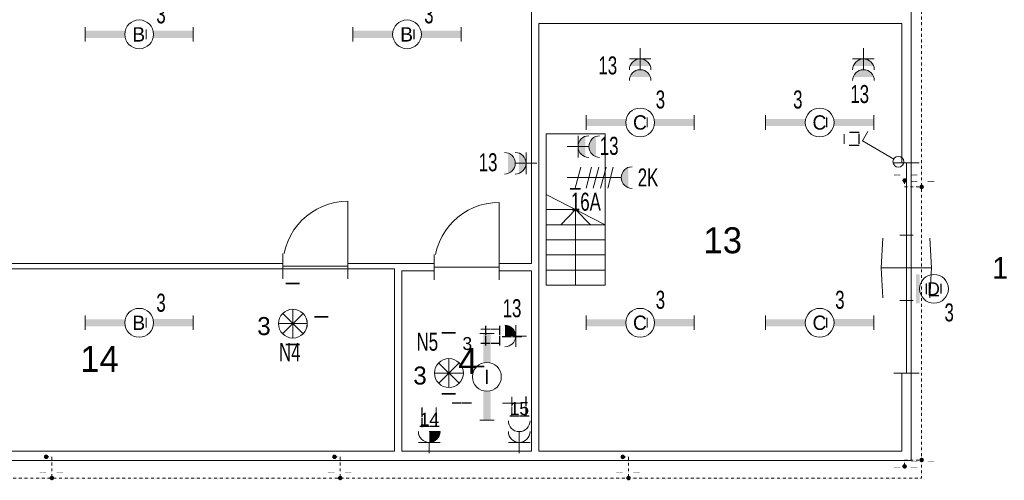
# Model space of a CAD drawing. Header units: millimetres. Extents: x 11401 to 146768, y -66248 to 31582.
# Tile 3 of 16: x 28391 to 42051, y -30679 to -24291. Entities that reach past the tile are written whole.
import ezdxf
from ezdxf.enums import TextEntityAlignment as Align

# ---------------------------------------------------------------- set-up
doc = ezdxf.new("R2010")
doc.units = ezdxf.units.MM
doc.linetypes.add('DGN Style 4', pattern=[79.631178, 39.79072, -19.89536, 0.049738, -19.89536])
doc.layers.get('0').update_dxf_attribs({"color": 1})
for name, color, linetype, lineweight in [('aarding', 1, 'Continuous', 0), ('lichtarm', 1, 'Continuous', 0), ('lichtnood', 1, 'Continuous', 0), ('schakelmat', 1, 'Continuous', 0), ('xref', 1, 'Continuous', 0)]:
    doc.layers.add(name, color=color, linetype=linetype, lineweight=lineweight)
doc.styles.add('Style-WORKING', font='WORKING.shx')

# ---------------------------------------------------------------- blocks, each defined once
blk = doc.blocks.new('DVDVB_32_-S-_DraairichtingEnkel')
at = {"color": 0, "linetype": 'ByBlock', "lineweight": -2}
blk.add_line((0, 0), (0, 1), dxfattribs=at)
blk.add_arc((0, 0), 1, 0, 90, dxfattribs=at)
blk = doc.blocks.new('DVDVB_32_-S-_Deur')
at = {"linetype": 'Continuous', "lineweight": 13}
blk.add_wipeout([(0, -0.5), (1, -0.5), (1, 0.5), (0, 0.5)], dxfattribs=at)
at = {"color": 0, "linetype": 'ByBlock', "lineweight": -2}
for p, q in [((0, -0.5), (0, 0.5)), ((1, -0.5), (1, 0.5)), ((0, 0), (1, 0))]:
    blk.add_line(p, q, dxfattribs=at)
blk = doc.blocks.new('DVDVB_32_-S-_Hefdeur')
at = {"color": 0, "linetype": 'ByBlock', "lineweight": -2}
for p, q in [((0.5, 1), (0.358, 0.929)), ((0.5, 1), (0.642, 0.929)), ((0.5, -1), (0.358, -0.929)), ((0.5, -1), (0.642, -0.929))]:
    blk.add_line(p, q, dxfattribs=at)
at = {"linetype": 'Continuous', "lineweight": 13}
blk.add_wipeout([(0, -0.5), (1, -0.5), (1, 0.5), (0, 0.5)], dxfattribs=at)
at = {"color": 0, "linetype": 'ByBlock', "lineweight": -2}
for p, q in [((0.5, 0), (0.5, 1)), ((0, -0.5), (0, 0.5)), ((1, -0.5), (1, 0.5)), ((0, 0), (1, 0)), ((0.5, -1), (0.5, 0))]:
    blk.add_line(p, q, dxfattribs=at)
blk = doc.blocks.new('DVDVB_32_-S-_DeurInDeur')
at = {"color": 0, "linetype": 'ByBlock', "lineweight": -2}
for p, q in [((0.5, 0), (0.5, 1)), ((0, -0.5), (0, 0.5)), ((1, -0.5), (1, 0.5)), ((0, 0), (1, 0)), ((0.5, -1), (0.5, 0))]:
    blk.add_line(p, q, dxfattribs=at)
blk = doc.blocks.new('33A03_OD266_0BPa')
at = {"color": 254}
for p, q in [((86770, -13316), (86770, -15416)), ((87590, -13316), (86770, -13316)), ((87590, -15416), (87590, -13316)), ((86770, -14156), (87590, -14576)), ((86770, -14366), (87180, -14366)), ((86975, -14576), (87180, -14366)), ((87180, -15416), (87180, -14366)), ((87385, -14576), (87180, -14366)), ((86770, -14576), (87590, -14576)), ((86770, -14786), (87590, -14786)), ((86770, -14996), (87590, -14996)), ((86770, -15206), (87590, -15206)), ((86770, -15416), (87590, -15416))]:
    blk.add_line(p, q, dxfattribs=at)
for points in [[(75780, -17716), (75780, -15116), (86570, -15116), (86570, -4576), (79770, -4576), (79770, -1716), (71895, -1716), (71895, -17716)], [(86670, -11786), (86670, -17716), (91705, -17716), (91706, -11786)], [(84670, -15186), (75850, -15186), (75850, -17716), (84670, -17716)], [(86570, -17716), (86570, -15216), (84770, -15216), (84770, -17716)]]:
    blk.add_lwpolyline(points, close=True, dxfattribs=at)
at = {"color": 254, "zscale": 1000, "rotation": 180}
for p, xscale, yscale in [((84020, -15151), 899.9984715, -899.9984715), ((86120, -15166), 899.9942806, -899.9942806)]:
    blk.add_blockref('DVDVB_32_-S-_DraairichtingEnkel', p, dxfattribs=dict(at, xscale=xscale, yscale=yscale))
at = {"color": 254}
for s, p in [('13', (88954, -14972)), ('14', (80308, -16618)), ('4', (85554, -16647))]:
    blk.add_text(s, height=360, dxfattribs=at).set_placement(p)
blk.add_text('1', height=300, dxfattribs=at).set_placement((93070, -15176), align=Align.MIDDLE)
at = {"color": 254, "yscale": 349.9994056, "zscale": 1000}
for name, p, xscale, rotation in [('DVDVB_32_-S-_Hefdeur', (91770, -16636), 2919.995227, 90), ('DVDVB_32_-S-_Deur', (84020, -15151), 899.9984715, 180)]:
    blk.add_blockref(name, p, dxfattribs=dict(at, xscale=xscale, rotation=rotation))
at = {"color": 254, "xscale": 899.9942806, "yscale": 349.9977758, "zscale": 1000}
blk.add_blockref('DVDVB_32_-S-_Deur', (85220, -15166), dxfattribs=at)
at = {"color": 254}
blk.add_line((75850, -15186), (84670, -15186), dxfattribs=at)
blk.add_lwpolyline([(98749, -2295), (96199, -6712), (91835, -4196), (91835, -1586), (75365, -1586), (75365, -556), (74025, -556), (74025, -1586), (71765, -1586), (71765, -17846), (91835, -17846), (91835, -7616), (95105, -7616), (95538, -7866), (95513, -7909), (107313, -14722), (110553, -9110), (110328, -8980), (109937, -9656), (108357, -8744), (108748, -8068)], close=True, dxfattribs=at)
at = {"color": 254, "xscale": 906.2499041, "yscale": 185, "zscale": 1000, "rotation": 270}
blk.add_blockref('DVDVB_32_-S-_DeurInDeur', (91770, -14723), dxfattribs=at)
blk = doc.blocks.new('EF0_1')
at = {"layer": 'schakelmat', "color": 2, "linetype": 'Continuous', "lineweight": 0}
for p, q in [((0.37, 0.64), (2.88, 4.98)), ((2.88, 4.98), (4.18, 4.23))]:
    blk.add_line(p, q, dxfattribs=at)
blk.add_circle((0, 0), 0.75, dxfattribs=at)
at = {"layer": 'schakelmat', "color": 254, "linetype": 'Continuous', "lineweight": 0, "style": 'Style-WORKING'}
for tag, rotation, p in [('EF0_1_614', 270, (2.33, 6.14)), ('EF0_1_615', 90, (4.01, 6.11)), ('EF0_1_616', 180, (3.16, 7.46))]:
    blk.add_attdef(tag, text='', height=1.8, rotation=rotation, dxfattribs=at).set_placement(p, align=Align.CENTER)
blk.add_attdef('EF0_1_613', text='', height=1.8, dxfattribs=at).set_placement((3.18, 5.51), align=Align.CENTER)
blk = doc.blocks.new('EA2')
at = {"layer": 'lichtarm', "linetype": 'Continuous', "lineweight": 0}
for points in [[(-7.5, -0.5), (-7.5, 0.5), (-1.94, 0.5), (-1.94, 0.5, 0.127885), (-1.94, -0.5), (-1.94, -0.5)], [(7.5, 0.5), (7.5, -0.49), (1.94, -0.49), (1.94, -0.49, 0.126565), (1.94, 0.5), (1.94, 0.5)]]:
    blk.add_hatch(color=2, dxfattribs=at).paths.add_polyline_path(points)
at = {"layer": 'lichtarm', "color": 2, "linetype": 'Continuous', "lineweight": 0, "flags": 128}
for points in [[(-7.5, 1), (-7.5, -1)], [(7.5, 1), (7.5, -0.99)]]:
    blk.add_lwpolyline(points, close=True, dxfattribs=at)
at = {"layer": 'lichtarm', "color": 2, "linetype": 'Continuous', "lineweight": 0}
blk.add_circle((0, 0), 2, dxfattribs=at)
blk.add_circle((0, 0), 2, dxfattribs=at)
at = {"layer": 'lichtarm', "color": 254, "linetype": 'Continuous', "lineweight": 0, "style": 'Style-WORKING'}
blk.add_attdef('EA2_683', text='', height=1.8, rotation=270, dxfattribs=at).set_placement((0, 0), align=Align.MIDDLE_CENTER)
blk.add_attdef('EA2_666', text='', height=1.99, dxfattribs=at).set_placement((0, 0), align=Align.MIDDLE_CENTER)
blk = doc.blocks.new('EA6')
at = {"layer": 'lichtarm', "color": 2, "linetype": 'Continuous', "lineweight": 0}
blk.add_circle((0, 2.5), 2, dxfattribs=at)
blk.add_solid([(-2, 0), (2, 0), (-2, 0.5), (2, 0.5)], dxfattribs=at)
at = {"layer": 'lichtarm', "color": 254, "linetype": 'Continuous', "lineweight": 0, "style": 'Style-WORKING'}
for tag, rotation in [('EA6_577', 270), ('EA6_575', 90), ('EA6_576', 180)]:
    blk.add_attdef(tag, text='', height=1.8, rotation=rotation, dxfattribs=at).set_placement((0, 2.5), align=Align.MIDDLE_CENTER)
at = {"layer": 'lichtarm', "color": 253, "linetype": 'Continuous', "lineweight": 0, "style": 'Style-WORKING'}
blk.add_attdef('EA6_574', text='', height=1.99, dxfattribs=at).set_placement((0, 2.5), align=Align.MIDDLE_CENTER)
blk = doc.blocks.new('EI9')
at = {"layer": 'schakelmat', "linetype": 'Continuous', "lineweight": 0}
for points in [[(2.5, 1.41), (2.5, -1.41, -0.70922)], [(4, 1.41), (4, -1.41, -0.70922)]]:
    blk.add_hatch(color=2, dxfattribs=at).paths.add_polyline_path(points)
at = {"layer": 'schakelmat', "color": 2, "linetype": 'Continuous', "lineweight": 0}
for p, q in [((1.5, 1.5), (1.5, -1.5)), ((3, 0), (0, 0))]:
    blk.add_line(p, q, dxfattribs=at)
for centre in [(3, 0), (4.5, 0)]:
    blk.add_arc(centre, 1.5, 90, 270, dxfattribs=at)
blk = doc.blocks.new('EK5')
at = {"layer": 'schakelmat', "linetype": 'Continuous', "lineweight": 0}
h = blk.add_hatch(color=7, dxfattribs=at)
edge = h.paths.add_edge_path()
edge.add_arc((3.52, 1.93), 0.5, 360, 720)
blk.add_hatch(color=2, dxfattribs=at).paths.add_polyline_path([(8.5, 1.41), (8.5, -1.41, -0.70922)])
at = {"layer": 'schakelmat', "color": 7, "linetype": 'Continuous', "lineweight": 0}
for p, q in [((1.89, 1.45), (1.12, -1.45)), ((3.39, 1.45), (2.62, -1.45)), ((4.39, 1.45), (3.62, -1.45)), ((5.39, 1.45), (4.62, -1.45)), ((6.39, 1.45), (5.62, -1.45))]:
    blk.add_line(p, q, dxfattribs=at)
at = {"layer": 'schakelmat', "color": 2, "linetype": 'Continuous', "lineweight": 0}
blk.add_line((7.5, 0), (0, 0), dxfattribs=at)
blk.add_arc((9, 0), 1.5, 90, 270, dxfattribs=at)
at = {"layer": 'schakelmat', "color": 7, "linetype": 'Continuous', "lineweight": 0}
blk.add_solid([(0.37, -1.65), (1.87, -1.65), (0.37, -1.45), (1.87, -1.45)], dxfattribs=at)
blk = doc.blocks.new('EE0')
at = {"layer": 'lichtnood', "color": 2, "linetype": 'Continuous', "lineweight": 0}
for p, q in [((-1.42, -1.42), (1.42, 1.42)), ((1.43, -1.43), (-1.42, 1.42)), ((0, -2), (0, 2)), ((-1.99, 0), (2.01, 0))]:
    blk.add_line(p, q, dxfattribs=at)
blk.add_circle((0, 0), 2, dxfattribs=at)
blk.add_arc((0.03, 0), 2.03, 135.5648, 224.4352, dxfattribs=at)
at = {"layer": 'lichtnood', "color": 7, "linetype": 'Continuous', "lineweight": 0, "style": 'Style-WORKING'}
for tag, p in [('EE0_1177', (-0.96, 4.23)), ('EE0_1176', (-4.93, 0.42)), ('EE0_1175', (3.01, 0.38)), ('EE0_1178', (-0.98, -4.24))]:
    blk.add_attdef(tag, text='', height=2.5, dxfattribs=at).set_placement(p, align=Align.MIDDLE_LEFT)
blk = doc.blocks.new('EAE0_2')
at = {"layer": 'aarding', "linetype": 'DGN Style 4', "lineweight": 0}
h = blk.add_hatch(color=3, dxfattribs=at)
edge = h.paths.add_edge_path()
edge.add_arc((0, 0), 1, 0, 360)
at = {"layer": 'aarding', "color": 3, "linetype": 'DGN Style 4', "lineweight": 0, "style": 'Style-WORKING'}
for tag, p in [('EAE0_2_2151', (-4.89, 0.59)), ('EAE0_2_2150', (2.57, 0.59))]:
    blk.add_attdef(tag, p, '', height=1.8, dxfattribs=at)
blk = doc.blocks.new('A36B')
at = {"layer": 'lichtarm', "linetype": 'Continuous', "lineweight": 0}
for points in [[(-0.5, 1.94), (-0.5, 6), (0.49, 6), (0.49, 1.94), (0.49, 1.94, 0.126565), (-0.5, 1.94)], [(-0.5, -6), (-0.5, -1.94), (-0.5, -1.94, 0.127885), (0.5, -1.94), (0.5, -1.94), (0.5, -6)]]:
    blk.add_hatch(color=2, dxfattribs=at).paths.add_polyline_path(points)
at = {"layer": 'lichtarm', "color": 2, "linetype": 'Continuous', "lineweight": 0}
for p, q in [((-0.99, 6), (0.99, 6)), ((-1, -6), (1, -6))]:
    blk.add_line(p, q, dxfattribs=at)
blk.add_circle((0, 0), 2, dxfattribs=at)
at = {"layer": 'lichtarm', "color": 253, "linetype": 'Continuous', "lineweight": 0, "style": 'Style-WORKING'}
blk.add_attdef('A36B_2794', text='', height=1.8, dxfattribs=at).set_placement((-2, 5.52), align=Align.TOP_RIGHT)
blk.add_attdef('A36B_2793', text='', height=1.8, dxfattribs=at).set_placement((2.01, 5.5), align=Align.TOP_LEFT)
blk.add_attdef('A36B_2790', text='', height=1.99, dxfattribs=at).set_placement((0, 0), align=Align.MIDDLE_CENTER)
blk.add_attdef('A36B_2792', text='', height=1.8, dxfattribs=at).set_placement((-2, -5.5), align=Align.RIGHT)
blk.add_attdef('A36B_2791', (2, -5.5), '', height=1.8, dxfattribs=at)
blk = doc.blocks.new('EI5_2')
at = {"layer": 'schakelmat', "color": 2, "linetype": 'Continuous', "lineweight": 0}
for p, q in [((1.5, 1.5), (1.5, -1.5)), ((3, 0), (0, 0))]:
    blk.add_line(p, q, dxfattribs=at)
for centre in [(3, 0), (4.5, 0)]:
    blk.add_arc(centre, 1.5, 90, 270, dxfattribs=at)
at = {"layer": 'schakelmat', "color": 254, "linetype": 'Continuous', "lineweight": 0, "style": 'Style-WORKING'}
for tag, rotation, p in [('EI5_2_2891', 270, (5.22, -1.52)), ('EI5_2_2892', 180, (5, 0.95)), ('EI5_2_2893', 90, (7.07, 1.44))]:
    blk.add_attdef(tag, text='', height=1.8, rotation=rotation, dxfattribs=at).set_placement(p, align=Align.RIGHT)
blk.add_attdef('EI5_2_2890', text='', height=1.8, dxfattribs=at).set_placement((7.99, -0.89), align=Align.RIGHT)
blk = doc.blocks.new('EI4_2')
at = {"layer": 'schakelmat', "color": 2, "linetype": 'Continuous', "lineweight": 0}
for p, q in [((1.5, 1.5), (1.5, -1.5)), ((1.5, 0), (0, 0))]:
    blk.add_line(p, q, dxfattribs=at)
blk.add_arc((3, 0), 1.5, 90, 270, dxfattribs=at)
at = {"layer": 'schakelmat', "color": 254, "linetype": 'Continuous', "lineweight": 0, "style": 'Style-WORKING'}
for tag, rotation, p in [('EI4_2_2908', 270, (3.78, -1.52)), ('EI4_2_2909', 180, (3.5, 0.95)), ('EI4_2_2910', 90, (5.61, 1.44))]:
    blk.add_attdef(tag, text='', height=1.8, rotation=rotation, dxfattribs=at).set_placement(p, align=Align.RIGHT)
blk.add_attdef('EI4_2_2907', text='', height=1.8, dxfattribs=at).set_placement((6.49, -0.89), align=Align.RIGHT)

msp = doc.modelspace()

# ---------------------------------------------------------------- block references
at = {"layer": 'xref'}
msp.add_blockref('33A03_OD266_0BPa', (-51077, -12558), dxfattribs=at)

# ---------------------------------------------------------------- next in the draw order: hatches: boundary and pattern name
at = {"layer": 'schakelmat', "linetype": 'Continuous', "lineweight": 0}
for points in [[(35123, -28528, -0.410288), (35272, -28677, -0.416181), (35271, -28678), (35123, -28678, -0.414214), (35122, -28677), (35122, -28529, -0.416181)], [(34223, -30004, -0.410288), (34074, -30153, -0.416181), (34073, -30152), (34073, -30004, -0.414214), (34074, -30003), (34222, -30003, -0.416181)]]:
    msp.add_hatch(color=2, dxfattribs=at).paths.add_polyline_path(points)

# ---------------------------------------------------------------- next in the draw order: linework, layer by layer
at = {"layer": 'aarding', "color": 3, "linetype": 'DGN Style 4', "lineweight": 0}
for p, q in [((40668, -26529), (40668, -26610)), ((40668, -26610), (40904, -26610)), ((28758, -30354), (28838, -30354)), ((28838, -30354), (28838, -30647)), ((32758, -30354), (32838, -30354)), ((32838, -30354), (32838, -30647)), ((36758, -30355), (36838, -30355)), ((36838, -30355), (36838, -30648)), ((40668, -30398), (40904, -30398)), ((40668, -30478), (40668, -30398))]:
    msp.add_line(p, q, dxfattribs=at)
at = {"layer": 'aarding', "color": 3, "linetype": 'DGN Style 4', "lineweight": 0, "flags": 128}
msp.add_lwpolyline([(20604, -14348), (40904, -14348), (40904, -30648), (20604, -30648)], close=True, dxfattribs=at)
at = {"layer": 'schakelmat', "color": 2, "linetype": 'Continuous', "lineweight": 0}
msp.add_line((34223, -30003), (34073, -30003), dxfattribs=at)

# ---------------------------------------------------------------- next in the draw order: block references
at = {"layer": 'aarding', "color": 3, "linetype": 'DGN Style 4', "lineweight": 0}
ref = msp.add_blockref('EAE0_2', (40668, -26521), dxfattribs=dict(at, xscale=31.38105593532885, yscale=31.38105593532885, zscale=31.38105593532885))
ref.add_attrib('EAE0_2_2150', '__', (40755, -26431), dxfattribs={"color": 3, "linetype": 'DGN Style 4', "lineweight": 0, "height": 56.5, "style": 'Style-WORKING'})
ref.add_attrib('EAE0_2_2151', '__', (40521, -26431), dxfattribs={"color": 3, "linetype": 'DGN Style 4', "lineweight": 0, "height": 56.5, "style": 'Style-WORKING'})
ref = msp.add_blockref('EAE0_2', (40904, -26610), dxfattribs=dict(at, xscale=31.38105593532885, yscale=31.38105593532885, zscale=31.38105593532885))
ref.add_attrib('EAE0_2_2150', '__', (40991, -26519), dxfattribs={"color": 3, "linetype": 'DGN Style 4', "lineweight": 0, "height": 56.5, "style": 'Style-WORKING'})
ref.add_attrib('EAE0_2_2151', '__', (40757, -26519), dxfattribs={"color": 3, "linetype": 'DGN Style 4', "lineweight": 0, "height": 56.5, "style": 'Style-WORKING'})
at = {"layer": 'aarding', "color": 3, "linetype": 'DGN Style 4', "lineweight": 0, "extrusion": (0, 0, -1)}
ref = msp.add_blockref('EAE0_2', (-28758, -30354), dxfattribs=dict(at, xscale=31.38105593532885, yscale=31.38105593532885, zscale=31.38105593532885))
ref.add_attrib('EAE0_2_2150', '__', (28589, -30264), dxfattribs={"color": 3, "linetype": 'DGN Style 4', "lineweight": 0, "height": 56.5, "style": 'Style-WORKING'})
ref.add_attrib('EAE0_2_2151', '__', (28824, -30264), dxfattribs={"color": 3, "linetype": 'DGN Style 4', "lineweight": 0, "height": 56.5, "style": 'Style-WORKING'})
ref = msp.add_blockref('EAE0_2', (-32758, -30354), dxfattribs=dict(at, xscale=31.38105593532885, yscale=31.38105593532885, zscale=31.38105593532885))
ref.add_attrib('EAE0_2_2150', '__', (32589, -30264), dxfattribs={"color": 3, "linetype": 'DGN Style 4', "lineweight": 0, "height": 56.5, "style": 'Style-WORKING'})
ref.add_attrib('EAE0_2_2151', '__', (32824, -30264), dxfattribs={"color": 3, "linetype": 'DGN Style 4', "lineweight": 0, "height": 56.5, "style": 'Style-WORKING'})
ref = msp.add_blockref('EAE0_2', (-36758, -30355), dxfattribs=dict(at, xscale=31.38105593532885, yscale=31.38105593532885, zscale=31.38105593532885))
ref.add_attrib('EAE0_2_2150', '__', (36589, -30264), dxfattribs={"color": 3, "linetype": 'DGN Style 4', "lineweight": 0, "height": 56.5, "style": 'Style-WORKING'})
ref.add_attrib('EAE0_2_2151', '__', (36824, -30264), dxfattribs={"color": 3, "linetype": 'DGN Style 4', "lineweight": 0, "height": 56.5, "style": 'Style-WORKING'})
ref = msp.add_blockref('EAE0_2', (-40668, -30486), dxfattribs=dict(at, xscale=31.38105593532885, yscale=31.38105593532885, zscale=31.38105593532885, rotation=180))
ref.add_attrib('EAE0_2_2150', '__', (40755, -30489), dxfattribs={"color": 3, "linetype": 'DGN Style 4', "lineweight": 0, "height": 56.5, "style": 'Style-WORKING'})
ref.add_attrib('EAE0_2_2151', '__', (40521, -30489), dxfattribs={"color": 3, "linetype": 'DGN Style 4', "lineweight": 0, "height": 56.5, "style": 'Style-WORKING'})
ref = msp.add_blockref('EAE0_2', (-40904, -30398), dxfattribs=dict(at, xscale=31.38105593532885, yscale=31.38105593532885, zscale=31.38105593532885, rotation=180))
ref.add_attrib('EAE0_2_2150', '__', (40991, -30401), dxfattribs={"color": 3, "linetype": 'DGN Style 4', "lineweight": 0, "height": 56.5, "style": 'Style-WORKING'})
ref.add_attrib('EAE0_2_2151', '__', (40757, -30401), dxfattribs={"color": 3, "linetype": 'DGN Style 4', "lineweight": 0, "height": 56.5, "style": 'Style-WORKING'})
ref = msp.add_blockref('EAE0_2', (-28838, -30647), dxfattribs=dict(at, xscale=31.38105593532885, yscale=31.38105593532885, zscale=31.38105593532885))
ref.add_attrib('EAE0_2_2150', '__', (28670, -30556), dxfattribs={"color": 3, "linetype": 'DGN Style 4', "lineweight": 0, "height": 56.5, "style": 'Style-WORKING'})
ref.add_attrib('EAE0_2_2151', '__', (28904, -30556), dxfattribs={"color": 3, "linetype": 'DGN Style 4', "lineweight": 0, "height": 56.5, "style": 'Style-WORKING'})
ref = msp.add_blockref('EAE0_2', (-32838, -30647), dxfattribs=dict(at, xscale=31.38105593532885, yscale=31.38105593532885, zscale=31.38105593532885))
ref.add_attrib('EAE0_2_2150', '__', (32670, -30556), dxfattribs={"color": 3, "linetype": 'DGN Style 4', "lineweight": 0, "height": 56.5, "style": 'Style-WORKING'})
ref.add_attrib('EAE0_2_2151', '__', (32904, -30556), dxfattribs={"color": 3, "linetype": 'DGN Style 4', "lineweight": 0, "height": 56.5, "style": 'Style-WORKING'})
ref = msp.add_blockref('EAE0_2', (-36838, -30648), dxfattribs=dict(at, xscale=31.38105593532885, yscale=31.38105593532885, zscale=31.38105593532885))
ref.add_attrib('EAE0_2_2150', '__', (36670, -30557), dxfattribs={"color": 3, "linetype": 'DGN Style 4', "lineweight": 0, "height": 56.5, "style": 'Style-WORKING'})
ref.add_attrib('EAE0_2_2151', '__', (36904, -30557), dxfattribs={"color": 3, "linetype": 'DGN Style 4', "lineweight": 0, "height": 56.5, "style": 'Style-WORKING'})
at = {"layer": 'lichtarm', "color": 2, "linetype": 'Continuous', "lineweight": 0}
ref = msp.add_blockref('EA2', (30049, -24494), dxfattribs=dict(at, xscale=100, yscale=100, zscale=100, rotation=180))
ref.add_attrib('EA2_666', 'B', dxfattribs={"color": 254, "linetype": 'Continuous', "lineweight": 0, "height": 199, "style": 'Style-WORKING'}).set_placement((30043, -24494), align=Align.MIDDLE_CENTER)
ref.add_attrib('EA2_683', '_', dxfattribs={"color": 254, "linetype": 'Continuous', "lineweight": 0, "height": 180, "rotation": 270, "style": 'Style-WORKING'}).set_placement((30279, -24494), align=Align.MIDDLE_CENTER)
ref = msp.add_blockref('EA2', (33765, -24494), dxfattribs=dict(at, xscale=100, yscale=100, zscale=100, rotation=180))
ref.add_attrib('EA2_666', 'B', dxfattribs={"color": 254, "linetype": 'Continuous', "lineweight": 0, "height": 199, "style": 'Style-WORKING'}).set_placement((33759, -24494), align=Align.MIDDLE_CENTER)
ref.add_attrib('EA2_683', '_', dxfattribs={"color": 254, "linetype": 'Continuous', "lineweight": 0, "height": 180, "rotation": 270, "style": 'Style-WORKING'}).set_placement((33995, -24494), align=Align.MIDDLE_CENTER)
ref = msp.add_blockref('EA2', (36999, -25716), dxfattribs=dict(at, xscale=100, yscale=100, zscale=100, rotation=180))
ref.add_attrib('EA2_666', 'C', dxfattribs={"color": 254, "linetype": 'Continuous', "lineweight": 0, "height": 199, "style": 'Style-WORKING'}).set_placement((36996, -25716), align=Align.MIDDLE_CENTER)
ref.add_attrib('EA2_683', '_', dxfattribs={"color": 254, "linetype": 'Continuous', "lineweight": 0, "height": 180, "rotation": 270, "style": 'Style-WORKING'}).set_placement((37229, -25716), align=Align.MIDDLE_CENTER)
ref = msp.add_blockref('EA2', (39489, -25716), dxfattribs=dict(at, xscale=100, yscale=100, zscale=100, rotation=180))
ref.add_attrib('EA2_666', 'C', dxfattribs={"color": 254, "linetype": 'Continuous', "lineweight": 0, "height": 199, "style": 'Style-WORKING'}).set_placement((39486, -25716), align=Align.MIDDLE_CENTER)
ref.add_attrib('EA2_683', '_', dxfattribs={"color": 254, "linetype": 'Continuous', "lineweight": 0, "height": 180, "rotation": 270, "style": 'Style-WORKING'}).set_placement((39719, -25716), align=Align.MIDDLE_CENTER)
ref = msp.add_blockref('EA6', (40825, -28023), dxfattribs=dict(at, xscale=100, yscale=100, zscale=100, rotation=270))
ref.add_attrib('EA6_574', '_', dxfattribs={"color": 253, "linetype": 'Continuous', "lineweight": 0, "height": 199, "rotation": 90, "style": 'Style-WORKING'}).set_placement((40820, -28024), align=Align.MIDDLE_CENTER)
ref.add_attrib('EA6_575', '_', dxfattribs={"color": 254, "linetype": 'Continuous', "lineweight": 0, "height": 180, "rotation": 180, "style": 'Style-WORKING'}).set_placement((41075, -28253), align=Align.MIDDLE_CENTER)
ref.add_attrib('EA6_576', '_', dxfattribs={"color": 254, "linetype": 'Continuous', "lineweight": 0, "height": 180, "rotation": 270, "style": 'Style-WORKING'}).set_placement((41305, -28023), align=Align.MIDDLE_CENTER)
ref.add_attrib('EA6_577', 'D', dxfattribs={"color": 254, "linetype": 'Continuous', "lineweight": 0, "height": 180, "style": 'Style-WORKING'}).set_placement((41069, -28023), align=Align.MIDDLE_CENTER)
ref = msp.add_blockref('EA2', (30049, -28494), dxfattribs=dict(at, xscale=100, yscale=100, zscale=100, rotation=180))
ref.add_attrib('EA2_666', 'B', dxfattribs={"color": 254, "linetype": 'Continuous', "lineweight": 0, "height": 199, "style": 'Style-WORKING'}).set_placement((30043, -28494), align=Align.MIDDLE_CENTER)
ref.add_attrib('EA2_683', '_', dxfattribs={"color": 254, "linetype": 'Continuous', "lineweight": 0, "height": 180, "rotation": 270, "style": 'Style-WORKING'}).set_placement((30279, -28494), align=Align.MIDDLE_CENTER)
ref = msp.add_blockref('EA2', (36999, -28494), dxfattribs=dict(at, xscale=100, yscale=100, zscale=100, rotation=180))
ref.add_attrib('EA2_666', 'C', dxfattribs={"color": 254, "linetype": 'Continuous', "lineweight": 0, "height": 199, "style": 'Style-WORKING'}).set_placement((36996, -28494), align=Align.MIDDLE_CENTER)
ref.add_attrib('EA2_683', '_', dxfattribs={"color": 254, "linetype": 'Continuous', "lineweight": 0, "height": 180, "rotation": 270, "style": 'Style-WORKING'}).set_placement((37229, -28494), align=Align.MIDDLE_CENTER)
ref = msp.add_blockref('EA2', (39489, -28494), dxfattribs=dict(at, xscale=100, yscale=100, zscale=100, rotation=180))
ref.add_attrib('EA2_666', 'C', dxfattribs={"color": 254, "linetype": 'Continuous', "lineweight": 0, "height": 199, "style": 'Style-WORKING'}).set_placement((39486, -28494), align=Align.MIDDLE_CENTER)
ref.add_attrib('EA2_683', '_', dxfattribs={"color": 254, "linetype": 'Continuous', "lineweight": 0, "height": 180, "rotation": 270, "style": 'Style-WORKING'}).set_placement((39719, -28494), align=Align.MIDDLE_CENTER)
ref = msp.add_blockref('A36B', (34873, -29244), dxfattribs=dict(at, xscale=100, yscale=100, zscale=100, rotation=180))
ref.add_attrib('A36B_2790', 'I', dxfattribs={"color": 253, "linetype": 'Continuous', "lineweight": 0, "height": 199, "style": 'Style-WORKING'}).set_placement((34871, -29244), align=Align.MIDDLE_CENTER)
ref.add_attrib('A36B_2791', '3 ', (34534, -28872), dxfattribs={"color": 253, "linetype": 'Continuous', "lineweight": 0, "height": 180, "style": 'Style-WORKING'})
ref.add_attrib('A36B_2792', '__', dxfattribs={"color": 253, "linetype": 'Continuous', "lineweight": 0, "height": 180, "style": 'Style-WORKING'}).set_placement((35355, -28644), align=Align.RIGHT)
ref.add_attrib('A36B_2793', '__', dxfattribs={"color": 253, "linetype": 'Continuous', "lineweight": 0, "height": 180, "style": 'Style-WORKING'}).set_placement((34393, -29384), align=Align.TOP_LEFT)
ref.add_attrib('A36B_2794', '__', dxfattribs={"color": 253, "linetype": 'Continuous', "lineweight": 0, "height": 180, "style": 'Style-WORKING'}).set_placement((35359, -29386), align=Align.TOP_RIGHT)
at = {"layer": 'lichtnood', "color": 2, "linetype": 'Continuous', "lineweight": 0}
ref = msp.add_blockref('EE0', (32181, -28506), dxfattribs=dict(at, xscale=100, yscale=100, zscale=100, rotation=180))
ref.add_attrib('EE0_1175', '3', dxfattribs={"color": 7, "linetype": 'Continuous', "lineweight": 0, "height": 250, "style": 'Style-WORKING'}).set_placement((31687, -28540), align=Align.MIDDLE_LEFT)
ref.add_attrib('EE0_1176', '_', dxfattribs={"color": 7, "linetype": 'Continuous', "lineweight": 0, "height": 250, "style": 'Style-WORKING'}).set_placement((32482, -28228), align=Align.MIDDLE_LEFT)
ref.add_attrib('EE0_1177', '_', dxfattribs={"color": 7, "linetype": 'Continuous', "lineweight": 0, "height": 250, "style": 'Style-WORKING'}).set_placement((32085, -28609), align=Align.MIDDLE_LEFT)
ref.add_attrib('EE0_1178', '_', dxfattribs={"color": 7, "linetype": 'Continuous', "lineweight": 0, "height": 250, "style": 'Style-WORKING'}).set_placement((32087, -27762), align=Align.MIDDLE_LEFT)
ref = msp.add_blockref('EE0', (34346, -29192), dxfattribs=dict(at, xscale=100, yscale=100, zscale=100, rotation=180))
ref.add_attrib('EE0_1175', '3', dxfattribs={"color": 7, "linetype": 'Continuous', "lineweight": 0, "height": 250, "style": 'Style-WORKING'}).set_placement((33852, -29226), align=Align.MIDDLE_LEFT)
ref.add_attrib('EE0_1176', '_', dxfattribs={"color": 7, "linetype": 'Continuous', "lineweight": 0, "height": 250, "style": 'Style-WORKING'}).set_placement((34646, -28914), align=Align.MIDDLE_LEFT)
ref.add_attrib('EE0_1177', '_', dxfattribs={"color": 7, "linetype": 'Continuous', "lineweight": 0, "height": 250, "style": 'Style-WORKING'}).set_placement((34249, -29295), align=Align.MIDDLE_LEFT)
ref.add_attrib('EE0_1178', '_', dxfattribs={"color": 7, "linetype": 'Continuous', "lineweight": 0, "height": 250, "style": 'Style-WORKING'}).set_placement((34251, -28448), align=Align.MIDDLE_LEFT)
at = {"layer": 'schakelmat', "color": 2, "linetype": 'Continuous', "lineweight": 0, "xscale": 100, "yscale": 100, "zscale": 100}
for p, rotation in [((36999, -24685), 270), ((40097, -24685), 270), ((35566, -26282), 180)]:
    msp.add_blockref('EI9', p, dxfattribs=dict(at, rotation=rotation))
for name, p in [('EI9', (35987, -26051)), ('EK5', (35987, -26481))]:
    msp.add_blockref(name, p, dxfattribs=at)
at = {"layer": 'schakelmat', "color": 2, "linetype": 'Continuous', "lineweight": 0}
ref = msp.add_blockref('EF0_1', (40581, -26261), dxfattribs=dict(at, xscale=100, yscale=100, zscale=100, rotation=90.00000000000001))
ref.add_attrib('EF0_1_613', '_', dxfattribs={"color": 254, "linetype": 'Continuous', "lineweight": 0, "height": 180, "rotation": 270, "style": 'Style-WORKING'}).set_placement((40080, -25943), align=Align.CENTER)
ref.add_attrib('EF0_1_614', '_', dxfattribs={"color": 254, "linetype": 'Continuous', "lineweight": 0, "height": 180, "rotation": 180, "style": 'Style-WORKING'}).set_placement((39967, -26078), align=Align.CENTER)
ref.add_attrib('EF0_1_615', '_', dxfattribs={"color": 254, "linetype": 'Continuous', "lineweight": 0, "height": 180, "style": 'Style-WORKING'}).set_placement((39970, -25810), align=Align.CENTER)
ref.add_attrib('EF0_1_616', '_', dxfattribs={"color": 254, "linetype": 'Continuous', "lineweight": 0, "height": 180, "rotation": 90, "style": 'Style-WORKING'}).set_placement((39785, -25945), align=Align.CENTER)
ref = msp.add_blockref('EI4_2', (35423, -28678), dxfattribs=dict(at, xscale=100, yscale=100, zscale=100, rotation=180))
ref.add_attrib('EI4_2_2907', '__', dxfattribs={"color": 254, "linetype": 'Continuous', "lineweight": 0, "height": 180, "style": 'Style-WORKING'}).set_placement((35056, -28539), align=Align.RIGHT)
ref.add_attrib('EI4_2_2908', '__', dxfattribs={"color": 254, "linetype": 'Continuous', "lineweight": 0, "height": 180, "rotation": 270, "style": 'Style-WORKING'}).set_placement((35095, -28808), align=Align.RIGHT)
ref.add_attrib('EI4_2_2909', '__', dxfattribs={"color": 254, "linetype": 'Continuous', "lineweight": 0, "height": 180, "rotation": 180, "style": 'Style-WORKING'}).set_placement((34790, -28823), align=Align.RIGHT)
ref.add_attrib('EI4_2_2910', '__', dxfattribs={"color": 254, "linetype": 'Continuous', "lineweight": 0, "height": 180, "rotation": 90, "style": 'Style-WORKING'}).set_placement((34812, -28539), align=Align.RIGHT)
ref = msp.add_blockref('EI5_2', (35321, -30303), dxfattribs=dict(at, xscale=100, yscale=100, zscale=100, rotation=90.00000000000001))
ref.add_attrib('EI5_2_2890', '__', dxfattribs={"color": 254, "linetype": 'Continuous', "lineweight": 0, "height": 180, "rotation": 270, "style": 'Style-WORKING'}).set_placement((35460, -29787), align=Align.RIGHT)
ref.add_attrib('EI5_2_2891', '__', dxfattribs={"color": 254, "linetype": 'Continuous', "lineweight": 0, "height": 180, "rotation": 180, "style": 'Style-WORKING'}).set_placement((35191, -29831), align=Align.RIGHT)
ref.add_attrib('EI5_2_2892', '__', dxfattribs={"color": 254, "linetype": 'Continuous', "lineweight": 0, "height": 180, "rotation": 90, "style": 'Style-WORKING'}).set_placement((35176, -29521), align=Align.RIGHT)
ref.add_attrib('EI5_2_2893', '15', dxfattribs={"color": 254, "linetype": 'Continuous', "lineweight": 0, "height": 180, "style": 'Style-WORKING'}).set_placement((35457, -29774), align=Align.RIGHT)
ref = msp.add_blockref('EI4_2', (34073, -30303), dxfattribs=dict(at, xscale=100, yscale=100, zscale=100, rotation=90.00000000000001))
ref.add_attrib('EI4_2_2907', '__', dxfattribs={"color": 254, "linetype": 'Continuous', "lineweight": 0, "height": 180, "rotation": 270, "style": 'Style-WORKING'}).set_placement((34212, -29937), align=Align.RIGHT)
ref.add_attrib('EI4_2_2908', '__', dxfattribs={"color": 254, "linetype": 'Continuous', "lineweight": 0, "height": 180, "rotation": 180, "style": 'Style-WORKING'}).set_placement((33942, -29975), align=Align.RIGHT)
ref.add_attrib('EI4_2_2909', '__', dxfattribs={"color": 254, "linetype": 'Continuous', "lineweight": 0, "height": 180, "rotation": 90, "style": 'Style-WORKING'}).set_placement((33928, -29671), align=Align.RIGHT)
ref.add_attrib('EI4_2_2910', '14', dxfattribs={"color": 254, "linetype": 'Continuous', "lineweight": 0, "height": 180, "style": 'Style-WORKING'}).set_placement((34209, -29923), align=Align.RIGHT)

# ---------------------------------------------------------------- next in the draw order: texts
at = {"layer": 'lichtarm', "color": 7, "linetype": 'Continuous', "lineweight": 0, "style": 'Style-WORKING', "width": 0.7}
for p in [(30287, -24341), (34003, -24341), (37215, -25522), (39121, -25522), (30287, -28341), (37215, -28300), (39705, -28300), (41221, -28476)]:
    msp.add_text('3', height=250, dxfattribs=at).set_placement(p)
at = {"layer": 'lichtnood', "color": 7, "linetype": 'Continuous', "lineweight": 0, "style": 'Style-WORKING', "width": 0.7}
for s, p in [('N5', (33897, -28882)), ('N4', (31989, -29027))]:
    msp.add_text(s, height=250, dxfattribs=at).set_placement(p)
at = {"layer": 'schakelmat', "color": 7, "linetype": 'Continuous', "lineweight": 0, "style": 'Style-WORKING', "width": 0.7}
for s, p in [('13', (36420, -25050)), ('13', (39914, -25447)), ('13', (36439, -26165)), ('13', (34759, -26393)), ('2K', (36965, -26604)), ('16A', (36038, -26940)), ('13', (35091, -28417))]:
    msp.add_text(s, height=250, dxfattribs=at).set_placement(p)

doc.saveas('drawing.dxf')
